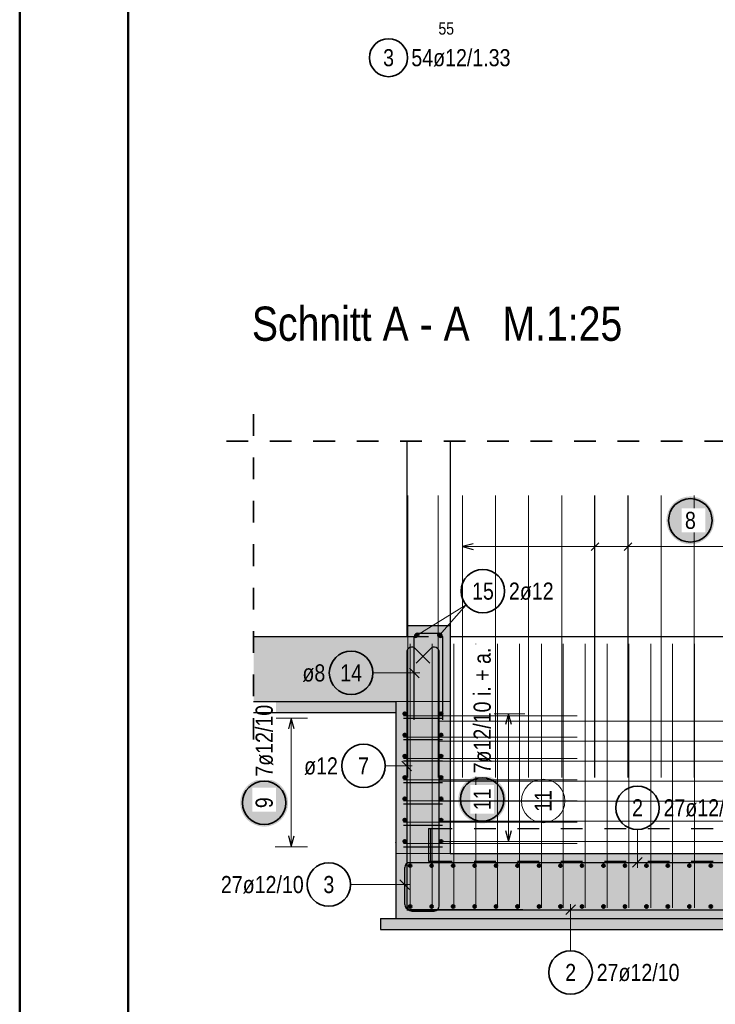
# Model space of a CAD drawing. Header units: millimetres. Extents: x -80 to 34, y 0 to 18.
# Tile 3 of 135: x 0 to 3.2, y 2.84 to 7.38. Entities that reach past the tile are written whole.
import ezdxf

# ---------------------------------------------------------------- set-up
doc = ezdxf.new("R2010")
doc.units = ezdxf.units.MM
doc.linetypes.add('HIDDEN', pattern=[0.375, 0.25, -0.125])
for name, color, linetype, lineweight in [('Geschnittene Kanten', 7, 'Continuous', 20), ('nplo', 7, 'Continuous', 20), ('Schraffuren', 7, 'Continuous', 20)]:
    doc.layers.add(name, color=color, linetype=linetype, lineweight=lineweight)
doc.styles.add('Arial Narrow', font='ARIALN.TTF')
doc.linetypes.add('STRAKON_Linetype_13', pattern='A,15,[130,ltypeshp.shx,S=1.875,R=-30,X=0,Y=0],-1.875,[130,ltypeshp.shx,S=1.875,R=-30,X=0,Y=0]', length=16.875)

msp = doc.modelspace()

# ---------------------------------------------------------------- hatches: boundary and pattern name
at = {"lineweight": 25, "true_color": 0xffffff}
for points in [[(3.196955, 5.071066), (3.196888, 5.074905), (3.196687, 5.078739), (3.196352, 5.082564), (3.195884, 5.086375), (3.195284, 5.090168), (3.194551, 5.093936), (3.193688, 5.097678), (3.192694, 5.101386), (3.191571, 5.105058), (3.190321, 5.108688), (3.188945, 5.112273), (3.187445, 5.115807), (3.185822, 5.119287), (3.184079, 5.122708), (3.182218, 5.126066), (3.18024, 5.129357), (3.178149, 5.132577), (3.175947, 5.135723), (3.173636, 5.138789), (3.17122, 5.141773), (3.168701, 5.144671), (3.166082, 5.147479), (3.163367, 5.150194), (3.160559, 5.152812), (3.157662, 5.155331), (3.154678, 5.157747), (3.151611, 5.160058), (3.148466, 5.16226), (3.145246, 5.164352), (3.141955, 5.166329), (3.138597, 5.16819), (3.135176, 5.169934), (3.131696, 5.171556), (3.128162, 5.173056), (3.124577, 5.174432), (3.120947, 5.175682), (3.117275, 5.176805), (3.113566, 5.177799), (3.109825, 5.178662), (3.106056, 5.179395), (3.102264, 5.179996), (3.098453, 5.180464), (3.094628, 5.180798), (3.090794, 5.180999), (3.086955, 5.181066), (3.083116, 5.180999), (3.079282, 5.180798), (3.075457, 5.180464), (3.071646, 5.179996), (3.067854, 5.179395), (3.064085, 5.178662), (3.060344, 5.177799), (3.056635, 5.176805), (3.052963, 5.175682), (3.049333, 5.174432), (3.045748, 5.173056), (3.042214, 5.171556), (3.038734, 5.169934), (3.035313, 5.16819), (3.031955, 5.166329), (3.028664, 5.164352), (3.025444, 5.16226), (3.022299, 5.160058), (3.019232, 5.157747), (3.016248, 5.155331), (3.013351, 5.152812), (3.010543, 5.150194), (3.007828, 5.147479), (3.005209, 5.144671), (3.00269, 5.141773), (3.000274, 5.138789), (2.997963, 5.135723), (2.995761, 5.132577), (2.99367, 5.129357), (2.991692, 5.126066), (2.989831, 5.122708), (2.988088, 5.119287), (2.986465, 5.115807), (2.984965, 5.112273), (2.983589, 5.108688), (2.982339, 5.105058), (2.981216, 5.101386), (2.980222, 5.097678), (2.979359, 5.093936), (2.978626, 5.090168), (2.978025, 5.086375), (2.977558, 5.082564), (2.977223, 5.078739), (2.977022, 5.074905), (2.976955, 5.071066), (2.977022, 5.067227), (2.977223, 5.063393), (2.977558, 5.059568), (2.978025, 5.055757), (2.978626, 5.051965), (2.979359, 5.048196), (2.980222, 5.044455), (2.981216, 5.040746), (2.982339, 5.037074), (2.983589, 5.033444), (2.984965, 5.029859), (2.986465, 5.026325), (2.988088, 5.022845), (2.989831, 5.019424), (2.991692, 5.016066), (2.99367, 5.012775), (2.995761, 5.009555), (2.997963, 5.00641), (3.000274, 5.003343), (3.00269, 5.00036), (3.005209, 4.997462), (3.007828, 4.994654), (3.010543, 4.991939), (3.013351, 4.98932), (3.016248, 4.986801), (3.019232, 4.984385), (3.022299, 4.982074), (3.025444, 4.979872), (3.028664, 4.977781), (3.031955, 4.975803), (3.035313, 4.973942), (3.038734, 4.972199), (3.042214, 4.970576), (3.045748, 4.969076), (3.049333, 4.9677), (3.052963, 4.96645), (3.056635, 4.965327), (3.060344, 4.964334), (3.064085, 4.96347), (3.067854, 4.962737), (3.071646, 4.962137), (3.075457, 4.961669), (3.079282, 4.961334), (3.083116, 4.961133), (3.086955, 4.961066), (3.090794, 4.961133), (3.094628, 4.961334), (3.098453, 4.961669), (3.102264, 4.962137), (3.106056, 4.962737), (3.109825, 4.96347), (3.113566, 4.964334), (3.117275, 4.965327), (3.120947, 4.96645), (3.124577, 4.9677), (3.128162, 4.969076), (3.131696, 4.970576), (3.135176, 4.972199), (3.138597, 4.973942), (3.141955, 4.975803), (3.145246, 4.977781), (3.148466, 4.979872), (3.151611, 4.982074), (3.154678, 4.984385), (3.157662, 4.986801), (3.160559, 4.98932), (3.163367, 4.991939), (3.166082, 4.994654), (3.168701, 4.997462), (3.17122, 5.00036), (3.173636, 5.003343), (3.175947, 5.00641), (3.178149, 5.009555), (3.18024, 5.012775), (3.182218, 5.016066), (3.184079, 5.019424), (3.185822, 5.022845), (3.187445, 5.026325), (3.188945, 5.029859), (3.190321, 5.033444), (3.191571, 5.037074), (3.192694, 5.040746), (3.193688, 5.044455), (3.194551, 5.048196), (3.195284, 5.051965), (3.195884, 5.055757), (3.196352, 5.059568), (3.196687, 5.063393)], [(1.235237, 3.770469), (1.23517, 3.774308), (1.234969, 3.778142), (1.234635, 3.781967), (1.234167, 3.785778), (1.233566, 3.78957), (1.232834, 3.793339), (1.23197, 3.79708), (1.230976, 3.800789), (1.229854, 3.804461), (1.228603, 3.808091), (1.227228, 3.811675), (1.225727, 3.81521), (1.224105, 3.818689), (1.222362, 3.822111), (1.2205, 3.825469), (1.218523, 3.82876), (1.216431, 3.83198), (1.214229, 3.835125), (1.211918, 3.838191), (1.209502, 3.841175), (1.206983, 3.844073), (1.204365, 3.846881), (1.20165, 3.849596), (1.198842, 3.852215), (1.195944, 3.854734), (1.19296, 3.85715), (1.189894, 3.859461), (1.186749, 3.861663), (1.183528, 3.863754), (1.180237, 3.865731), (1.176879, 3.867593), (1.173458, 3.869336), (1.169978, 3.870959), (1.166444, 3.872459), (1.16286, 3.873835), (1.159229, 3.875085), (1.155557, 3.876207), (1.151849, 3.877201), (1.148108, 3.878065), (1.144339, 3.878798), (1.140546, 3.879398), (1.136735, 3.879866), (1.13291, 3.880201), (1.129076, 3.880402), (1.125237, 3.880469), (1.121398, 3.880402), (1.117564, 3.880201), (1.113739, 3.879866), (1.109928, 3.879398), (1.106136, 3.878798), (1.102367, 3.878065), (1.098626, 3.877201), (1.094917, 3.876207), (1.091245, 3.875085), (1.087615, 3.873835), (1.084031, 3.872459), (1.080496, 3.870959), (1.077016, 3.869336), (1.073595, 3.867593), (1.070237, 3.865731), (1.066946, 3.863754), (1.063726, 3.861663), (1.060581, 3.859461), (1.057515, 3.85715), (1.054531, 3.854734), (1.051633, 3.852215), (1.048825, 3.849596), (1.04611, 3.846881), (1.043491, 3.844073), (1.040972, 3.841175), (1.038556, 3.838191), (1.036245, 3.835125), (1.034043, 3.83198), (1.031952, 3.82876), (1.029974, 3.825469), (1.028113, 3.822111), (1.02637, 3.818689), (1.024747, 3.81521), (1.023247, 3.811675), (1.021871, 3.808091), (1.020621, 3.804461), (1.019498, 3.800789), (1.018505, 3.79708), (1.017641, 3.793339), (1.016908, 3.78957), (1.016308, 3.785778), (1.01584, 3.781967), (1.015505, 3.778142), (1.015304, 3.774308), (1.015237, 3.770469), (1.015304, 3.76663), (1.015505, 3.762795), (1.01584, 3.758971), (1.016308, 3.75516), (1.016908, 3.751367), (1.017641, 3.747598), (1.018505, 3.743857), (1.019498, 3.740149), (1.020621, 3.736477), (1.021871, 3.732846), (1.023247, 3.729262), (1.024747, 3.725728), (1.02637, 3.722248), (1.028113, 3.718827), (1.029974, 3.715469), (1.031952, 3.712178), (1.034043, 3.708957), (1.036245, 3.705812), (1.038556, 3.702746), (1.040972, 3.699762), (1.043491, 3.696864), (1.04611, 3.694056), (1.048825, 3.691341), (1.051633, 3.688723), (1.054531, 3.686204), (1.057515, 3.683787), (1.060581, 3.681477), (1.063726, 3.679275), (1.066946, 3.677183), (1.070237, 3.675206), (1.073595, 3.673344), (1.077016, 3.671601), (1.080496, 3.669979), (1.084031, 3.668478), (1.087615, 3.667102), (1.091245, 3.665852), (1.094917, 3.66473), (1.098626, 3.663736), (1.102367, 3.662872), (1.106136, 3.66214), (1.109928, 3.661539), (1.113739, 3.661071), (1.117564, 3.660737), (1.121398, 3.660536), (1.125237, 3.660469), (1.129076, 3.660536), (1.13291, 3.660737), (1.136735, 3.661071), (1.140546, 3.661539), (1.144339, 3.66214), (1.148108, 3.662872), (1.151849, 3.663736), (1.155557, 3.66473), (1.159229, 3.665852), (1.16286, 3.667102), (1.166444, 3.668478), (1.169978, 3.669979), (1.173458, 3.671601), (1.176879, 3.673344), (1.180237, 3.675206), (1.183528, 3.677183), (1.186749, 3.679275), (1.189894, 3.681477), (1.19296, 3.683787), (1.195944, 3.686204), (1.198842, 3.688723), (1.20165, 3.691341), (1.204365, 3.694056), (1.206983, 3.696864), (1.209502, 3.699762), (1.211918, 3.702746), (1.214229, 3.705812), (1.216431, 3.708957), (1.218523, 3.712178), (1.2205, 3.715469), (1.222362, 3.718827), (1.224105, 3.722248), (1.225727, 3.725728), (1.227228, 3.729262), (1.228603, 3.732846), (1.229854, 3.736477), (1.230976, 3.740149), (1.23197, 3.743857), (1.232834, 3.747598), (1.233566, 3.751367), (1.234167, 3.75516), (1.234635, 3.758971), (1.234969, 3.762795)], [(2.23873, 3.785697), (2.238663, 3.789535), (2.238462, 3.79337), (2.238127, 3.797195), (2.237659, 3.801006), (2.237059, 3.804798), (2.236326, 3.808567), (2.235462, 3.812308), (2.234469, 3.816017), (2.233346, 3.819688), (2.232096, 3.823319), (2.23072, 3.826903), (2.22922, 3.830438), (2.227597, 3.833917), (2.225854, 3.837338), (2.223993, 3.840697), (2.222015, 3.843988), (2.219924, 3.847208), (2.217722, 3.850353), (2.215411, 3.853419), (2.212995, 3.856403), (2.210476, 3.859301), (2.207857, 3.862109), (2.205142, 3.864824), (2.202334, 3.867442), (2.199436, 3.869961), (2.196453, 3.872378), (2.193386, 3.874688), (2.190241, 3.876891), (2.187021, 3.878982), (2.18373, 3.880959), (2.180372, 3.882821), (2.176951, 3.884564), (2.173471, 3.886187), (2.169937, 3.887687), (2.166352, 3.889063), (2.162722, 3.890313), (2.15905, 3.891435), (2.155341, 3.892429), (2.1516, 3.893293), (2.147831, 3.894025), (2.144039, 3.894626), (2.140228, 3.895094), (2.136403, 3.895429), (2.132569, 3.89563), (2.12873, 3.895697), (2.124891, 3.89563), (2.121057, 3.895429), (2.117232, 3.895094), (2.113421, 3.894626), (2.109629, 3.894025), (2.10586, 3.893293), (2.102118, 3.892429), (2.09841, 3.891435), (2.094738, 3.890313), (2.091108, 3.889063), (2.087523, 3.887687), (2.083989, 3.886187), (2.080509, 3.884564), (2.077088, 3.882821), (2.07373, 3.880959), (2.070439, 3.878982), (2.067219, 3.876891), (2.064073, 3.874688), (2.061007, 3.872378), (2.058023, 3.869961), (2.055125, 3.867442), (2.052317, 3.864824), (2.049602, 3.862109), (2.046984, 3.859301), (2.044465, 3.856403), (2.042049, 3.853419), (2.039738, 3.850353), (2.037536, 3.847208), (2.035445, 3.843988), (2.033467, 3.840697), (2.031606, 3.837338), (2.029862, 3.833917), (2.02824, 3.830438), (2.02674, 3.826903), (2.025364, 3.823319), (2.024114, 3.819688), (2.022991, 3.816017), (2.021997, 3.812308), (2.021134, 3.808567), (2.020401, 3.804798), (2.0198, 3.801006), (2.019332, 3.797195), (2.018998, 3.79337), (2.018797, 3.789535), (2.01873, 3.785697), (2.018797, 3.781858), (2.018998, 3.778023), (2.019332, 3.774198), (2.0198, 3.770387), (2.020401, 3.766595), (2.021134, 3.762826), (2.021997, 3.759085), (2.022991, 3.755376), (2.024114, 3.751705), (2.025364, 3.748074), (2.02674, 3.74449), (2.02824, 3.740955), (2.029862, 3.737476), (2.031606, 3.734055), (2.033467, 3.730697), (2.035445, 3.727405), (2.037536, 3.724185), (2.039738, 3.72104), (2.042049, 3.717974), (2.044465, 3.71499), (2.046984, 3.712092), (2.049602, 3.709284), (2.052317, 3.706569), (2.055125, 3.703951), (2.058023, 3.701432), (2.061007, 3.699015), (2.064073, 3.696705), (2.067219, 3.694502), (2.070439, 3.692411), (2.07373, 3.690434), (2.077088, 3.688572), (2.080509, 3.686829), (2.083989, 3.685207), (2.087523, 3.683706), (2.091108, 3.68233), (2.094738, 3.68108), (2.09841, 3.679958), (2.102118, 3.678964), (2.10586, 3.6781), (2.109629, 3.677368), (2.113421, 3.676767), (2.117232, 3.676299), (2.121057, 3.675964), (2.124891, 3.675764), (2.12873, 3.675697), (2.132569, 3.675764), (2.136403, 3.675964), (2.140228, 3.676299), (2.144039, 3.676767), (2.147831, 3.677368), (2.1516, 3.6781), (2.155341, 3.678964), (2.15905, 3.679958), (2.162722, 3.68108), (2.166352, 3.68233), (2.169937, 3.683706), (2.173471, 3.685207), (2.176951, 3.686829), (2.180372, 3.688572), (2.18373, 3.690434), (2.187021, 3.692411), (2.190241, 3.694502), (2.193386, 3.696705), (2.196453, 3.699015), (2.199436, 3.701432), (2.202334, 3.703951), (2.205142, 3.706569), (2.207857, 3.709284), (2.210476, 3.712092), (2.212995, 3.71499), (2.215411, 3.717974), (2.217722, 3.72104), (2.219924, 3.724185), (2.222015, 3.727405), (2.223993, 3.730697), (2.225854, 3.734055), (2.227597, 3.737476), (2.22922, 3.740955), (2.23072, 3.74449), (2.232096, 3.748074), (2.233346, 3.751705), (2.234469, 3.755376), (2.235462, 3.759085), (2.236326, 3.762826), (2.237059, 3.766595), (2.237659, 3.770387), (2.238127, 3.774198), (2.238462, 3.778023)]]:
    msp.add_hatch(color=7, dxfattribs=at).paths.add_polyline_path(points)
at = {"lineweight": 25, "true_color": 0xcef2bf}
for points in [[(1.781504, 4.536762), (1.981504, 4.536762), (1.981504, 4.586762), (1.781504, 4.586762)], [(1.076565, 4.236762), (1.981346, 4.236761), (1.981346, 4.536761), (1.076565, 4.536762)], [(1.981346, 3.536762), (1.981346, 4.236762), (1.731346, 4.236762), (1.731346, 3.536762)], [(1.731346, 3.236762), (4.631352, 3.236762), (4.631352, 3.536762), (1.731346, 3.536762)]]:
    msp.add_hatch(color=254, dxfattribs=at).paths.add_polyline_path(points)
at = {"layer": 'Schraffuren', "lineweight": 25, "true_color": 0xeaffea}
for points in [[(1.731346, 4.186762), (1.731346, 4.236762), (1.076565, 4.236762), (1.076565, 4.186762)], [(1.660636, 3.186762), (4.702063, 3.186762), (4.702063, 3.236762), (1.660636, 3.236762)]]:
    msp.add_hatch(color=7, dxfattribs=at).paths.add_polyline_path(points)
at = {"layer": 'Schraffuren', "lineweight": 25, "true_color": 0xff0000}
msp.add_hatch(color=1, dxfattribs=at).paths.add_polyline_path([(1.881346, 3.501762), (1.891346, 3.501762), (1.891346, 3.651762), (1.881346, 3.651762)])

# ---------------------------------------------------------------- linework, layer by layer
at = {"color": 4, "linetype": 'Continuous', "lineweight": 50}
for p, q in [((0, 14.85), (0, 0)), ((0.5, 14.725), (0.5, 0.125))]:
    msp.add_line(p, q, dxfattribs=at)
at = {"color": 2, "linetype": 'HIDDEN', "lineweight": 35, "ltscale": 0.25}
msp.add_line((0.951565, 5.435783), (4.706504, 5.435783), dxfattribs=at)
at = {"color": 3, "linetype": 'Continuous', "lineweight": 25}
for p, q in [((1.781504, 5.435783), (1.781504, 4.586762)), ((1.981504, 5.435783), (1.981504, 4.586762)), ((2.647596, 3.886033), (2.647596, 5.186033)), ((2.800119, 3.886033), (2.800119, 5.186033)), ((2.087504, 4.963481), (2.037504, 4.950084)), ((2.037504, 4.950084), (2.087504, 4.936686)), ((2.629919, 4.932406), (2.665274, 4.967761)), ((2.782442, 4.932406), (2.817797, 4.967761)), ((1.816504, 4.151762), (1.816504, 4.535762)), ((1.832504, 4.551762), (1.930346, 4.551762)), ((1.946346, 4.535762), (1.946346, 4.151762)), ((1.781346, 4.462762), (1.781346, 3.295762)), ((1.888397, 4.413652), (1.822317, 4.479733)), ((1.890376, 4.479733), (1.824296, 4.413652)), ((1.931346, 3.295762), (1.931346, 4.462762)), ((1.838601, 4.346407), (1.794407, 4.390601)), ((2.250237, 4.180762), (2.23684, 4.130762)), ((2.263635, 4.130762), (2.250237, 4.180762)), ((1.250237, 4.160762), (1.23684, 4.110762)), ((1.263635, 4.110762), (1.250237, 4.160762)), ((1.766346, 4.160762), (1.946346, 4.160762)), ((1.766346, 4.061929), (1.946346, 4.061929)), ((1.803444, 3.918178), (1.759249, 3.962372)), ((1.766346, 3.963096), (1.946346, 3.963096)), ((1.766346, 3.864262), (1.946346, 3.864262)), ((1.766346, 3.765429), (1.946346, 3.765429)), ((1.766346, 3.666596), (1.946346, 3.666596)), ((2.23684, 3.642763), (2.250237, 3.592763)), ((2.250237, 3.592763), (2.263635, 3.642763)), ((1.23684, 3.617763), (1.250237, 3.567763)), ((1.250237, 3.567763), (1.263635, 3.617763)), ((1.766346, 3.567763), (1.946346, 3.567763)), ((1.781346, 3.495762), (4.581352, 3.495762)), ((1.796346, 3.495762), (2.316346, 3.495762)), ((2.821479, 3.473665), (2.865673, 3.517859)), ((1.772346, 3.301762), (1.772346, 3.471762)), ((1.794444, 3.371732), (1.750249, 3.415926)), ((1.781346, 3.277762), (4.581352, 3.277762)), ((2.316346, 3.277762), (1.796346, 3.277762)), ((1.805346, 3.271762), (1.907346, 3.271762)), ((2.557962, 3.299859), (2.513768, 3.255665))]:
    msp.add_line(p, q, dxfattribs=at)
at = {"color": 5, "linetype": 'Continuous', "lineweight": 18}
for p, q in [((2.037504, 5.025084), (2.037504, 4.875084)), ((2.647596, 4.875084), (2.647596, 5.025084)), ((2.800119, 4.875084), (2.800119, 5.025084)), ((4.325351, 4.950084), (2.037504, 4.950084)), ((1.829515, 4.542665), (2.05482, 4.681434)), ((1.932251, 4.542665), (2.05482, 4.681434)), ((1.625222, 4.368504), (1.841504, 4.368504)), ((2.325237, 4.180762), (2.175237, 4.180762)), ((2.250237, 4.180762), (2.250237, 3.592763)), ((1.325237, 4.160762), (1.175237, 4.160762)), ((1.250237, 4.160762), (1.250237, 3.567763)), ((1.682582, 3.940275), (1.806346, 3.940275)), ((2.843576, 3.647444), (2.843576, 3.470762)), ((2.175237, 3.592763), (2.325237, 3.592763)), ((1.175237, 3.567763), (1.325237, 3.567763)), ((1.522566, 3.393829), (1.797346, 3.393829)), ((2.535865, 3.088992), (2.535865, 3.302762))]:
    msp.add_line(p, q, dxfattribs=at)
at = {"color": 3, "linetype": 'HIDDEN', "lineweight": 25, "ltscale": 0.25}
for p, q in [((1.781504, 4.536762), (1.981346, 4.536762)), ((1.891346, 3.651762), (4.471352, 3.651762)), ((1.891346, 3.501762), (4.471352, 3.501762))]:
    msp.add_line(p, q, dxfattribs=at)
at = {"color": 6, "linetype": 'STRAKON_Linetype_13', "lineweight": 13, "ltscale": 0.01}
for p, q in [((1.981346, 4.236761), (1.731346, 4.236762)), ((1.981346, 3.536762), (1.731346, 3.536762))]:
    msp.add_line(p, q, dxfattribs=at)
at = {"color": 2, "linetype": 'Continuous', "lineweight": 35}
for centre, radius in [((1.697616, 7.201815), 0.0875), ((3.086955, 5.071066), 0.1), ((2.131851, 4.745201), 0.1), ((1.525222, 4.368504), 0.1), ((1.582582, 3.940275), 0.1), ((1.125237, 3.770469), 0.1), ((2.12873, 3.785697), 0.1), ((2.843576, 3.747444), 0.1), ((1.422566, 3.393829), 0.1), ((2.535865, 2.988992), 0.1)]:
    msp.add_circle(centre, radius, dxfattribs=at)
at = {"color": 4, "linetype": 'Continuous', "lineweight": 50}
for centre, radius in [((1.829515, 4.542665), 0.006), ((1.829515, 4.542665), 0.006), ((1.829515, 4.542665), 0.0054), ((1.829515, 4.542665), 0.0042), ((1.829515, 4.542665), 0.003), ((1.829515, 4.542665), 0.0018), ((1.829515, 4.542665), 0.0006), ((1.932251, 4.542665), 0.006), ((1.932251, 4.542665), 0.006), ((1.932251, 4.542665), 0.0054), ((1.932251, 4.542665), 0.0042), ((1.932251, 4.542665), 0.003), ((1.932251, 4.542665), 0.0018), ((1.932251, 4.542665), 0.0006), ((1.772346, 4.180762), 0.006), ((1.772346, 4.180762), 0.006), ((1.772346, 4.180762), 0.0054), ((1.772346, 4.180762), 0.0042), ((1.772346, 4.180762), 0.003), ((1.772346, 4.180762), 0.0018), ((1.772346, 4.180762), 0.0006), ((1.940346, 4.180762), 0.006), ((1.940346, 4.180762), 0.006), ((1.940346, 4.180762), 0.0054), ((1.940346, 4.180762), 0.0042), ((1.940346, 4.180762), 0.003), ((1.940346, 4.180762), 0.0018), ((1.940346, 4.180762), 0.0006), ((1.772346, 4.082762), 0.006), ((1.772346, 4.082762), 0.006), ((1.772346, 4.082762), 0.0054), ((1.772346, 4.082762), 0.0042), ((1.772346, 4.082762), 0.003), ((1.772346, 4.082762), 0.0018), ((1.772346, 4.082762), 0.0006), ((1.940346, 4.082762), 0.006), ((1.940346, 4.082762), 0.006), ((1.940346, 4.082762), 0.0054), ((1.940346, 4.082762), 0.0042), ((1.940346, 4.082762), 0.003), ((1.940346, 4.082762), 0.0018), ((1.940346, 4.082762), 0.0006), ((1.772346, 3.984762), 0.006), ((1.772346, 3.984762), 0.006), ((1.940346, 3.984762), 0.006), ((1.940346, 3.984762), 0.006), ((1.772346, 3.984762), 0.0054), ((1.772346, 3.984762), 0.0042), ((1.772346, 3.984762), 0.003), ((1.772346, 3.984762), 0.0018), ((1.772346, 3.984762), 0.0006), ((1.940346, 3.984762), 0.0054), ((1.940346, 3.984762), 0.0042), ((1.940346, 3.984762), 0.003), ((1.940346, 3.984762), 0.0018), ((1.940346, 3.984762), 0.0006), ((1.772346, 3.886762), 0.006), ((1.772346, 3.886762), 0.006), ((1.772346, 3.886762), 0.0054), ((1.772346, 3.886762), 0.0042), ((1.772346, 3.886762), 0.003), ((1.772346, 3.886762), 0.0018), ((1.772346, 3.886762), 0.0006), ((1.940346, 3.886762), 0.006), ((1.940346, 3.886762), 0.006), ((1.940346, 3.886762), 0.0054), ((1.940346, 3.886762), 0.0042), ((1.940346, 3.886762), 0.003), ((1.940346, 3.886762), 0.0018), ((1.940346, 3.886762), 0.0006), ((1.772346, 3.788762), 0.006), ((1.772346, 3.788762), 0.006), ((1.772346, 3.788762), 0.0054), ((1.772346, 3.788762), 0.0042), ((1.772346, 3.788762), 0.003), ((1.772346, 3.788762), 0.0018), ((1.772346, 3.788762), 0.0006), ((1.940346, 3.788762), 0.006), ((1.940346, 3.788762), 0.006), ((1.940346, 3.788762), 0.0054), ((1.940346, 3.788762), 0.0042), ((1.940346, 3.788762), 0.003), ((1.940346, 3.788762), 0.0018), ((1.940346, 3.788762), 0.0006), ((1.772346, 3.690762), 0.006), ((1.772346, 3.690762), 0.006), ((1.772346, 3.690762), 0.0054), ((1.772346, 3.690762), 0.0042), ((1.772346, 3.690762), 0.003), ((1.772346, 3.690762), 0.0018), ((1.772346, 3.690762), 0.0006), ((1.940346, 3.690762), 0.006), ((1.940346, 3.690762), 0.006), ((1.940346, 3.690762), 0.0054), ((1.940346, 3.690762), 0.0042), ((1.940346, 3.690762), 0.003), ((1.940346, 3.690762), 0.0018), ((1.940346, 3.690762), 0.0006), ((1.772346, 3.592763), 0.006), ((1.772346, 3.592763), 0.006), ((1.772346, 3.592763), 0.0054), ((1.772346, 3.592763), 0.0042), ((1.772346, 3.592763), 0.003), ((1.772346, 3.592763), 0.0018), ((1.772346, 3.592763), 0.0006), ((1.940346, 3.592763), 0.006), ((1.940346, 3.592763), 0.006), ((1.940346, 3.592763), 0.0054), ((1.940346, 3.592763), 0.0042), ((1.940346, 3.592763), 0.003), ((1.940346, 3.592763), 0.0018), ((1.940346, 3.592763), 0.0006), ((1.797346, 3.480762), 0.006), ((1.797346, 3.480762), 0.006), ((1.797346, 3.480762), 0.0054), ((1.797346, 3.480762), 0.0042), ((1.797346, 3.480762), 0.003), ((1.797346, 3.480762), 0.0018), ((1.797346, 3.480762), 0.0006), ((1.896204, 3.480762), 0.006), ((1.896204, 3.480762), 0.006), ((1.896204, 3.480762), 0.0054), ((1.896204, 3.480762), 0.0042), ((1.896204, 3.480762), 0.003), ((1.896204, 3.480762), 0.0018), ((1.896204, 3.480762), 0.0006), ((1.995061, 3.480762), 0.006), ((1.995061, 3.480762), 0.006), ((1.995061, 3.480762), 0.0054), ((1.995061, 3.480762), 0.0042), ((1.995061, 3.480762), 0.003), ((1.995061, 3.480762), 0.0018), ((1.995061, 3.480762), 0.0006), ((2.093919, 3.480762), 0.006), ((2.093919, 3.480762), 0.006), ((2.093919, 3.480762), 0.0054), ((2.093919, 3.480762), 0.0042), ((2.093919, 3.480762), 0.003), ((2.093919, 3.480762), 0.0018), ((2.093919, 3.480762), 0.0006), ((2.192776, 3.480762), 0.006), ((2.192776, 3.480762), 0.006), ((2.192776, 3.480762), 0.0054), ((2.192776, 3.480762), 0.0042), ((2.192776, 3.480762), 0.003), ((2.192776, 3.480762), 0.0018), ((2.192776, 3.480762), 0.0006), ((2.291633, 3.480762), 0.006), ((2.291633, 3.480762), 0.006), ((2.291633, 3.480762), 0.0054), ((2.291633, 3.480762), 0.0042), ((2.291633, 3.480762), 0.003), ((2.291633, 3.480762), 0.0018), ((2.291633, 3.480762), 0.0006), ((2.390491, 3.480762), 0.006), ((2.390491, 3.480762), 0.006), ((2.390491, 3.480762), 0.0054), ((2.390491, 3.480762), 0.0042), ((2.390491, 3.480762), 0.003), ((2.390491, 3.480762), 0.0018), ((2.390491, 3.480762), 0.0006), ((2.489348, 3.480762), 0.006), ((2.489348, 3.480762), 0.006), ((2.489348, 3.480762), 0.0054), ((2.489348, 3.480762), 0.0042), ((2.489348, 3.480762), 0.003), ((2.489348, 3.480762), 0.0018), ((2.489348, 3.480762), 0.0006), ((2.588205, 3.480762), 0.006), ((2.588205, 3.480762), 0.006), ((2.588205, 3.480762), 0.0054), ((2.588205, 3.480762), 0.0042), ((2.588205, 3.480762), 0.003), ((2.588205, 3.480762), 0.0018), ((2.588205, 3.480762), 0.0006), ((2.687063, 3.480762), 0.006), ((2.687063, 3.480762), 0.006), ((2.687063, 3.480762), 0.0054), ((2.687063, 3.480762), 0.0042), ((2.687063, 3.480762), 0.003), ((2.687063, 3.480762), 0.0018), ((2.687063, 3.480762), 0.0006), ((2.78592, 3.480762), 0.006), ((2.78592, 3.480762), 0.006), ((2.78592, 3.480762), 0.0054), ((2.78592, 3.480762), 0.0042), ((2.78592, 3.480762), 0.003), ((2.78592, 3.480762), 0.0018), ((2.78592, 3.480762), 0.0006), ((2.884777, 3.480762), 0.006), ((2.884777, 3.480762), 0.006), ((2.884777, 3.480762), 0.0054), ((2.884777, 3.480762), 0.0042), ((2.884777, 3.480762), 0.003), ((2.884777, 3.480762), 0.0018), ((2.884777, 3.480762), 0.0006), ((2.983635, 3.480762), 0.006), ((2.983635, 3.480762), 0.006), ((2.983635, 3.480762), 0.0054), ((2.983635, 3.480762), 0.0042), ((2.983635, 3.480762), 0.003), ((2.983635, 3.480762), 0.0018), ((2.983635, 3.480762), 0.0006), ((3.082492, 3.480762), 0.006), ((3.082492, 3.480762), 0.006), ((3.082492, 3.480762), 0.0054), ((3.082492, 3.480762), 0.0042), ((3.082492, 3.480762), 0.003), ((3.082492, 3.480762), 0.0018), ((3.082492, 3.480762), 0.0006), ((3.181349, 3.480762), 0.006), ((3.181349, 3.480762), 0.006), ((3.181349, 3.480762), 0.0054), ((3.181349, 3.480762), 0.0042), ((3.181349, 3.480762), 0.003), ((3.181349, 3.480762), 0.0018), ((3.181349, 3.480762), 0.0006), ((1.797346, 3.292762), 0.006), ((1.797346, 3.292762), 0.006), ((1.797346, 3.292762), 0.0054), ((1.797346, 3.292762), 0.0042), ((1.797346, 3.292762), 0.003), ((1.797346, 3.292762), 0.0018), ((1.797346, 3.292762), 0.0006), ((1.896204, 3.292762), 0.006), ((1.896204, 3.292762), 0.006), ((1.896204, 3.292762), 0.0054), ((1.896204, 3.292762), 0.0042), ((1.896204, 3.292762), 0.003), ((1.896204, 3.292762), 0.0018), ((1.896204, 3.292762), 0.0006), ((1.995061, 3.292762), 0.006), ((1.995061, 3.292762), 0.006), ((1.995061, 3.292762), 0.0054), ((1.995061, 3.292762), 0.0042), ((1.995061, 3.292762), 0.003), ((1.995061, 3.292762), 0.0018), ((1.995061, 3.292762), 0.0006), ((2.093919, 3.292762), 0.006), ((2.093919, 3.292762), 0.006), ((2.093919, 3.292762), 0.0054), ((2.093919, 3.292762), 0.0042), ((2.093919, 3.292762), 0.003), ((2.093919, 3.292762), 0.0018), ((2.093919, 3.292762), 0.0006), ((2.192776, 3.292762), 0.006), ((2.192776, 3.292762), 0.006), ((2.192776, 3.292762), 0.0054), ((2.192776, 3.292762), 0.0042), ((2.192776, 3.292762), 0.003), ((2.192776, 3.292762), 0.0018), ((2.192776, 3.292762), 0.0006), ((2.291633, 3.292762), 0.006), ((2.291633, 3.292762), 0.006), ((2.291633, 3.292762), 0.0054), ((2.291633, 3.292762), 0.0042), ((2.291633, 3.292762), 0.003), ((2.291633, 3.292762), 0.0018), ((2.291633, 3.292762), 0.0006), ((2.390491, 3.292762), 0.006), ((2.390491, 3.292762), 0.006), ((2.390491, 3.292762), 0.0054), ((2.390491, 3.292762), 0.0042), ((2.390491, 3.292762), 0.003), ((2.390491, 3.292762), 0.0018), ((2.390491, 3.292762), 0.0006), ((2.489348, 3.292762), 0.006), ((2.489348, 3.292762), 0.006), ((2.489348, 3.292762), 0.0054), ((2.489348, 3.292762), 0.0042), ((2.489348, 3.292762), 0.003), ((2.489348, 3.292762), 0.0018), ((2.489348, 3.292762), 0.0006), ((2.588205, 3.292762), 0.006), ((2.588205, 3.292762), 0.006), ((2.588205, 3.292762), 0.0054), ((2.588205, 3.292762), 0.0042), ((2.588205, 3.292762), 0.003), ((2.588205, 3.292762), 0.0018), ((2.588205, 3.292762), 0.0006), ((2.687063, 3.292762), 0.006), ((2.687063, 3.292762), 0.006), ((2.687063, 3.292762), 0.0054), ((2.687063, 3.292762), 0.0042), ((2.687063, 3.292762), 0.003), ((2.687063, 3.292762), 0.0018), ((2.687063, 3.292762), 0.0006), ((2.78592, 3.292762), 0.006), ((2.78592, 3.292762), 0.006), ((2.78592, 3.292762), 0.0054), ((2.78592, 3.292762), 0.0042), ((2.78592, 3.292762), 0.003), ((2.78592, 3.292762), 0.0018), ((2.78592, 3.292762), 0.0006), ((2.884777, 3.292762), 0.006), ((2.884777, 3.292762), 0.006), ((2.884777, 3.292762), 0.0054), ((2.884777, 3.292762), 0.0042), ((2.884777, 3.292762), 0.003), ((2.884777, 3.292762), 0.0018), ((2.884777, 3.292762), 0.0006), ((2.983635, 3.292762), 0.006), ((2.983635, 3.292762), 0.006), ((2.983635, 3.292762), 0.0054), ((2.983635, 3.292762), 0.0042), ((2.983635, 3.292762), 0.003), ((2.983635, 3.292762), 0.0018), ((2.983635, 3.292762), 0.0006), ((3.082492, 3.292762), 0.006), ((3.082492, 3.292762), 0.006), ((3.082492, 3.292762), 0.0054), ((3.082492, 3.292762), 0.0042), ((3.082492, 3.292762), 0.003), ((3.082492, 3.292762), 0.0018), ((3.082492, 3.292762), 0.0006), ((3.181349, 3.292762), 0.006), ((3.181349, 3.292762), 0.006), ((3.181349, 3.292762), 0.0054), ((3.181349, 3.292762), 0.0042), ((3.181349, 3.292762), 0.003), ((3.181349, 3.292762), 0.0018), ((3.181349, 3.292762), 0.0006)]:
    msp.add_circle(centre, radius, dxfattribs=at)
at = {"color": 9, "linetype": 'Continuous', "lineweight": 0}
for centre, radius in [((2.409102, 3.778667), 0.1), ((1.731346, 3.586762), 0.00111), ((1.981346, 3.586762), 0.00111), ((2.003882, 3.236762), 0.00111)]:
    msp.add_circle(centre, radius, dxfattribs=at)
at = {"color": 3, "linetype": 'Continuous', "lineweight": 25}
for centre, radius, start, end in [((1.832504, 4.535762), 0.016, 90, 180), ((1.930346, 4.535762), 0.016, 0, 90), ((1.805346, 4.462762), 0.024, 45, 180), ((1.907346, 4.462762), 0.024, 0, 135), ((1.796346, 3.471762), 0.024, 90, 180), ((1.796346, 3.301762), 0.024, 180, 270), ((1.805346, 3.295762), 0.024, 180, 270), ((1.907346, 3.295762), 0.024, 270, 0)]:
    msp.add_arc(centre, radius, start, end, dxfattribs=at)
at = {"layer": 'Geschnittene Kanten', "color": 3, "linetype": 'Continuous', "lineweight": 25}
for p, q in [((1.781504, 4.586762), (1.981504, 4.586762)), ((1.781504, 4.586762), (1.781504, 4.536762)), ((1.981504, 4.586762), (1.981504, 4.536762)), ((1.076565, 4.536762), (1.781504, 4.536762)), ((1.981346, 4.536762), (1.981504, 4.536762)), ((1.981346, 4.536761), (1.981346, 4.236762)), ((1.731346, 4.236762), (1.731346, 3.536762)), ((1.981346, 4.236762), (1.981346, 3.536762)), ((1.881346, 3.651762), (1.891346, 3.651762)), ((1.881346, 3.651762), (1.881346, 3.501762)), ((1.891346, 3.651762), (1.891346, 3.501762)), ((1.731346, 3.536762), (1.731346, 3.236762)), ((1.881346, 3.501762), (1.891346, 3.501762)), ((1.981346, 3.536762), (4.381352, 3.536762)), ((1.660636, 3.236762), (1.731346, 3.236762)), ((1.660636, 3.236762), (1.660636, 3.186762)), ((1.731346, 3.236762), (4.631352, 3.236762)), ((1.660636, 3.186762), (4.702063, 3.186762))]:
    msp.add_line(p, q, dxfattribs=at)
at = {"layer": 'nplo', "color": 9, "linetype": 'Continuous', "lineweight": 0}
for p, q in [((1.787346, 3.886033), (1.787346, 5.186033)), ((1.925504, 3.886033), (1.925504, 5.186033)), ((2.037504, 3.886033), (2.037504, 5.186033)), ((2.34255, 3.886033), (2.34255, 5.186033)), ((2.495073, 3.886033), (2.495073, 5.186033)), ((2.647596, 3.886033), (2.647596, 5.186033)), ((2.800119, 3.886033), (2.800119, 5.186033)), ((2.952642, 3.886033), (2.952642, 5.186033)), ((3.105166, 3.886033), (3.105166, 5.186033)), ((1.797346, 3.286762), (1.797346, 4.501762)), ((1.898019, 3.286762), (1.898019, 4.501762)), ((1.998691, 3.286762), (1.998691, 4.501762)), ((2.099364, 3.286762), (2.099364, 4.501762)), ((2.200036, 3.286762), (2.200036, 4.501762)), ((2.300708, 3.286762), (2.300708, 4.501762)), ((2.401381, 3.286762), (2.401381, 4.501762)), ((2.502053, 3.286762), (2.502053, 4.501762)), ((2.602726, 3.286762), (2.602726, 4.501762)), ((2.703398, 3.286762), (2.703398, 4.501762)), ((2.80407, 3.286762), (2.80407, 4.501762)), ((2.904743, 3.286762), (2.904743, 4.501762)), ((3.005415, 3.286762), (3.005415, 4.501762)), ((3.106088, 3.286762), (3.106088, 4.501762)), ((1.766346, 3.876762), (2.566346, 3.876762)), ((1.766346, 3.680762), (2.566346, 3.680762)), ((1.931346, 3.684929), (4.431352, 3.684929)), ((1.766346, 3.582763), (2.566346, 3.582763)), ((1.931346, 3.592763), (4.431352, 3.592763))]:
    msp.add_line(p, q, dxfattribs=at)
for centre in [(1.822704, 4.535762), (1.822704, 4.535762), (1.93641, 4.535762), (1.93641, 4.535762), (1.797346, 3.480762), (1.797346, 3.480762), (1.896204, 3.480762), (1.896204, 3.480762), (1.995061, 3.480762), (1.995061, 3.480762), (2.093919, 3.480762), (2.093919, 3.480762), (2.192776, 3.480762), (2.192776, 3.480762), (2.291633, 3.480762), (2.291633, 3.480762), (2.390491, 3.480762), (2.390491, 3.480762), (2.489348, 3.480762), (2.489348, 3.480762), (2.588205, 3.480762), (2.588205, 3.480762), (2.687063, 3.480762), (2.687063, 3.480762), (2.78592, 3.480762), (2.78592, 3.480762), (2.884777, 3.480762), (2.884777, 3.480762), (2.983635, 3.480762), (2.983635, 3.480762), (3.082492, 3.480762), (3.082492, 3.480762), (3.181349, 3.480762), (3.181349, 3.480762), (1.797346, 3.292762), (1.797346, 3.292762), (1.896204, 3.292762), (1.896204, 3.292762), (1.995061, 3.292762), (1.995061, 3.292762), (2.093919, 3.292762), (2.093919, 3.292762), (2.192776, 3.292762), (2.192776, 3.292762), (2.291633, 3.292762), (2.291633, 3.292762), (2.390491, 3.292762), (2.390491, 3.292762), (2.489348, 3.292762), (2.489348, 3.292762), (2.588205, 3.292762), (2.588205, 3.292762), (2.687063, 3.292762), (2.687063, 3.292762), (2.78592, 3.292762), (2.78592, 3.292762), (2.884777, 3.292762), (2.884777, 3.292762), (2.983635, 3.292762), (2.983635, 3.292762), (3.082492, 3.292762), (3.082492, 3.292762), (3.181349, 3.292762), (3.181349, 3.292762)]:
    msp.add_circle(centre, 0.006, dxfattribs=at)

# ---------------------------------------------------------------- texts
at = {"color": 1, "lineweight": 70, "style": 'Arial Narrow'}
msp.add_text('Schnitt A - A   M.1:25', height=0.1575, dxfattribs=at).set_placement((1.068656, 5.897942))
at = {"color": 3, "lineweight": 25, "insert": (1.927501, 7.364315), "char_height": 0.05625, "attachment_point": 1, "line_spacing_factor": 0.9, "style": 'Arial Narrow'}
msp.add_mtext('55', dxfattribs=at)
at = {"color": 2, "lineweight": 35, "char_height": 0.07875, "attachment_point": 1, "line_spacing_factor": 0.9, "style": 'Arial Narrow'}
for s, insert in [('3', (1.67281, 7.24119)), ('54ø12/1.33', (1.802616, 7.24119)), ('15', (2.082239, 4.784576)), ('2ø12', (2.251851, 4.784576)), ('ø8', (1.301272, 4.407879)), ('14', (1.47561, 4.407879)), ('ø12', (1.30902, 3.97965)), ('7', (1.557776, 3.97965)), ('2', (2.81877, 3.786819)), ('27ø12/10', (2.963576, 3.786819)), ('27ø12/10', (0.926141, 3.433204)), ('3', (1.39776, 3.433204)), ('2', (2.511059, 3.028367)), ('27ø12/10', (2.655865, 3.028367))]:
    msp.add_mtext(s, dxfattribs=dict(at, insert=insert))
at = {"color": 9, "lineweight": 0, "insert": (2.369727, 3.729055), "char_height": 0.07875, "attachment_point": 1, "rotation": 90, "line_spacing_factor": 0.9, "style": 'Arial Narrow'}
msp.add_mtext('11', dxfattribs=at)

# ---------------------------------------------------------------- next in the draw order: texts
at = {"color": 2, "lineweight": 35, "insert": (3.062149, 5.110441), "char_height": 0.07875, "attachment_point": 1, "line_spacing_factor": 0.9, "style": 'Arial Narrow', "bg_fill": 3, "box_fill_scale": 1.2, "bg_fill_color": 256, "bg_fill_true_color": 13158600, "bg_fill_transparency": 0}
msp.add_mtext('8', dxfattribs=at)
at = {"color": 2, "lineweight": 35, "char_height": 0.07875, "attachment_point": 1, "rotation": 90, "line_spacing_factor": 0.9, "style": 'Arial Narrow', "bg_fill": 3, "box_fill_scale": 1.2, "bg_fill_color": 256, "bg_fill_true_color": 13158600, "bg_fill_transparency": 0}
for s, insert in [('7ø12/10 i. + a.', (2.089355, 3.905697)), ('7ø12/10', (1.085862, 3.890469)), ('11', (2.089355, 3.736084)), ('9', (1.085862, 3.745662))]:
    msp.add_mtext(s, dxfattribs=dict(at, insert=insert))

# ---------------------------------------------------------------- next in the draw order: linework, layer by layer
at = {"color": 2, "linetype": 'HIDDEN', "lineweight": 35, "ltscale": 0.25}
msp.add_line((1.076565, 5.560783), (1.076565, 4.061762), dxfattribs=at)
at = {"color": 3, "linetype": 'Continuous', "lineweight": 25}
msp.add_line((1.981504, 4.536762), (3.831317, 4.536762), dxfattribs=at)
at = {"layer": 'Geschnittene Kanten', "color": 3, "linetype": 'Continuous', "lineweight": 25}
for p, q in [((1.076565, 4.236762), (1.731346, 4.236762)), ((1.076565, 4.186762), (1.731346, 4.186762))]:
    msp.add_line(p, q, dxfattribs=at)
at = {"layer": 'nplo', "color": 9, "linetype": 'Continuous', "lineweight": 0}
for p, q in [((2.190027, 3.886033), (2.190027, 5.186033)), ((1.766346, 4.170762), (2.566346, 4.170762)), ((1.931346, 4.145762), (4.431352, 4.145762)), ((1.766346, 4.072762), (2.566346, 4.072762)), ((1.931346, 4.053595), (4.431352, 4.053595)), ((1.766346, 3.974762), (2.566346, 3.974762)), ((1.931346, 3.961429), (4.431352, 3.961429)), ((1.931346, 3.869262), (4.431352, 3.869262)), ((1.766346, 3.778762), (2.566346, 3.778762)), ((1.931346, 3.777096), (4.431352, 3.777096))]:
    msp.add_line(p, q, dxfattribs=at)

doc.saveas('drawing.dxf')
